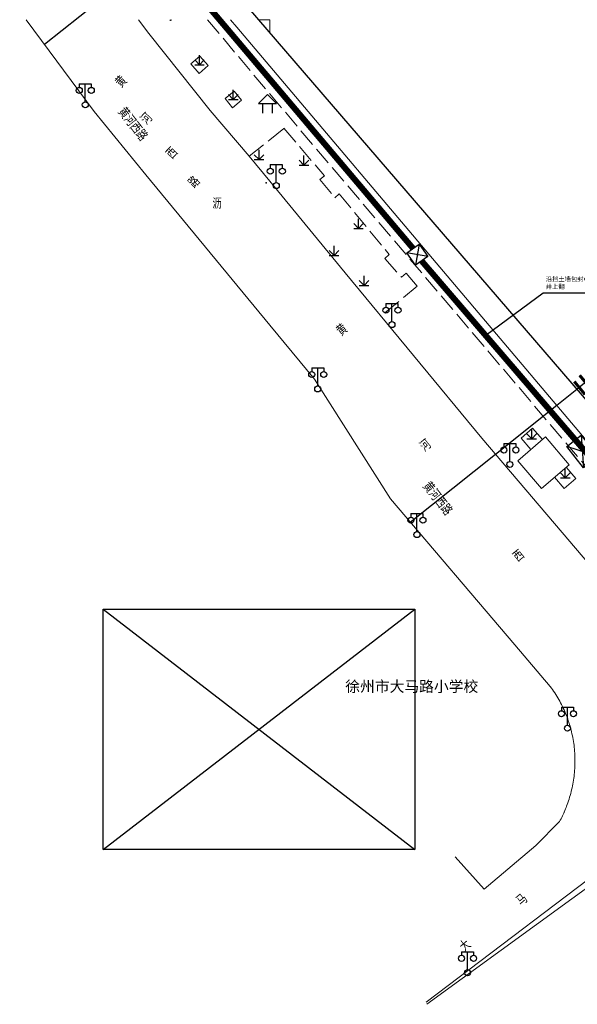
# Model space of a CAD drawing. Extents: x 39527407 to 39530665, y 3786466 to 3790957.
# Tile 47 of 113: x 39529541 to 39529634, y 3787474 to 3787637. Entities that reach past the tile are written whole.
import ezdxf
from ezdxf.enums import TextEntityAlignment as Align

# ---------------------------------------------------------------- set-up
doc = ezdxf.new("R2010")
doc.units = 0
doc.header["$PDSIZE"] = 0.2
doc.linetypes.add('X0', pattern=[4, 3, -1])
doc.layers.get('0').update_dxf_attribs({"linetype": 'CONTINUOUS'})
for name, color, linetype in [('04-安保监控', 4, 'CONTINUOUS'), ('DLSS', 4, 'CONTINUOUS'), ('JCDL_CLKZD', 142, 'CONTINUOUS'), ('JCDL_DMX_F', 30, 'CONTINUOUS'), ('JCDL_JMDD_F', 231, 'CONTINUOUS'), ('JCDL_JMDM_F', 231, 'CONTINUOUS'), ('JCDL_JT_ZJ', 100, 'CONTINUOUS'), ('SXSS', 5, 'CONTINUOUS'), ('ZBTZ', 3, 'CONTINUOUS'), ('断面线', 2, 'CONTINUOUS'), ('水面监控', 7, 'CONTINUOUS'), ('综合管网', 1, 'CONTINUOUS')]:
    doc.layers.add(name, color=color, linetype=linetype)
for name, color, linetype, lineweight in [('JCDL_JMDX', 1, 'CONTINUOUS', 0), ('JCDL_SXM', 5, 'CONTINUOUS', 0), ('JCDL_ZBX', 3, 'CONTINUOUS', 0), ('JCDL_ZBX_F', 7, 'CONTINUOUS', 0), ('TEXT1_ZJ', 7, 'CONTINUOUS', 0), ('TEXTL_ZJ', 7, 'CONTINUOUS', 0)]:
    doc.layers.add(name, color=color, linetype=linetype, lineweight=lineweight)
doc.styles.add('HT', font='simhei.ttf')
doc.styles.add('HZ', font='rs', dxfattribs={"width": 0.8, "bigfont": 'hztxt'})
doc.styles.get("Standard").update_dxf_attribs({"font": 'txt', "width": 1.1})
doc.linetypes.add('10422', pattern='A,2,[150,AAA.SHX,S=1,R=0,X=0,Y=1],2,[177,AAA.SHX,S=1,R=0,X=0,Y=0.8],1e-09', length=4)
doc.linetypes.add('X35', pattern='A,2,[150,AAA.SHX,S=1,R=0,X=0,Y=1],2,[177,AAA.SHX,S=1,R=0,X=0,Y=0.8],1e-09', length=4)
doc.linetypes.add('X49', pattern='A,0,[5,symbolt.shx,S=1,R=0,X=0,Y=0],-10', length=10)
doc.linetypes.add('X67', pattern='A,1,[150,symbolx.shx,S=1,R=0,X=0,Y=1],2,[153,symbolx.shx,S=1,R=0,X=0,Y=0.8],2,[145,symbolx.shx,S=1,R=0,X=0,Y=0],0,[150,symbolx.shx,S=1,R=0,X=0,Y=1],2,[153,symbolx.shx,S=1,R=0,X=0,Y=0.8],2,[150,symbolx.shx,S=1,R=0,X=0,Y=1],0.5,-0.5,[146,symbolx.shx,S=1,R=0,X=0,Y=0],-0.5,0.5,[153,symbolx.shx,S=1,R=0,X=0,Y=0.8],1', length=12)

# ---------------------------------------------------------------- blocks, each defined once
blk = doc.blocks.new('9530003')
at = {"color": 0}
for p, q in [((-0.8, 0), (0.8, 0)), ((0, 0), (0, 1.6))]:
    blk.add_line(p, q, dxfattribs=at)
at = {"color": 0, "linetype": 'Continuous'}
for points in [[(0, 0), (-0.8, 0.8)], [(0, 0), (0.8, 0.8)]]:
    blk.add_lwpolyline(points, dxfattribs=at)
blk = doc.blocks.new('3621000')
at = {"color": 0}
for p, q in [((0, 3.1), (-1.5, 1.6)), ((1.5, 1.6), (0, 3.1)), ((-1.5, 1.6), (1.5, 1.6)), ((-0.8, 0), (-0.8, 1.6)), ((0.8, 0), (0.8, 1.6))]:
    blk.add_line(p, q, dxfattribs=at)
blk = doc.blocks.new('3521000')
at = {"color": 0}
for p, q in [((-1, 3.5), (1, 3.5)), ((0, 0.5), (0, 3.5))]:
    blk.add_line(p, q, dxfattribs=at)
at = {"color": 0, "linetype": 'Continuous', "flags": 128}
for points in [[(-1, 3.5), (-1, 2.9)], [(1, 3.5), (1, 2.9)]]:
    blk.add_lwpolyline(points, dxfattribs=at)
at = {"color": 0}
for centre in [(-1, 2.4), (1, 2.4), (0, 0)]:
    blk.add_circle(centre, 0.5, dxfattribs=at)
blk = doc.blocks.new('弱电井')
at = {"layer": '综合管网', "linetype": 'Continuous', "lineweight": 30}
for p, q in [((39505996.61, 3778252.25), (39506001.85, 3778241.73)), ((39506004.49, 3778249.61), (39505993.97, 3778244.37))]:
    blk.add_line(p, q, dxfattribs=at)
blk.add_lwpolyline([(39505996.61, 3778252.25), (39506004.49, 3778249.61), (39506001.85, 3778241.73), (39505993.97, 3778244.37)], close=True, dxfattribs=at)
blk = doc.blocks.new('A$C30C14BCC')
at = {"layer": '04-安保监控', "color": 2}
for p, q in [((0, 600), (400, 0)), ((0, 0), (400, 600))]:
    blk.add_line(p, q, dxfattribs=at)
at = {"layer": '04-安保监控', "color": 2, "ltscale": 12}
blk.add_lwpolyline([(0, 600), (400, 600), (400, 0), (0, 0)], close=True, dxfattribs=at)

msp = doc.modelspace()

# ---------------------------------------------------------------- linework, layer by layer
at = {"layer": 'DLSS', "color": 9, "linetype": 'Continuous', "lineweight": 20, "elevation": -38.58}
for points in [[(39529542.36272, 3787637.42772), (39529553.699, 3787622.18972), (39529562.235, 3787611.62471), (39529582.843, 3787586.66565)], [(39529582.843, 3787610.59712), (39529579.446, 3787614.73172), (39529572.96548, 3787622.33549), (39529562.75057, 3787635.11298), (39529561.04483, 3787637.42772)], [(39529653.026, 3787526.83872), (39529618.09199, 3787567.90671), (39529595.35495, 3787595.36837), (39529582.843, 3787610.59712)], [(39529582.843, 3787586.66565), (39529590.25499, 3787577.68872), (39529602.899, 3787557.80171), (39529623.531, 3787533.53172), (39529629.43799, 3787526.64171), (39529629.62917, 3787526.38121), (39529629.81592, 3787526.11751), (39529629.99854, 3787525.85095), (39529630.17699, 3787525.58157), (39529630.35123, 3787525.30944), (39529630.52121, 3787525.03463), (39529630.68689, 3787524.75721), (39529630.84822, 3787524.47725), (39529631.00518, 3787524.19481), (39529631.15772, 3787523.90995), (39529631.30581, 3787523.62276), (39529631.44941, 3787523.33329), (39529631.58848, 3787523.04163), (39529631.723, 3787522.74783), (39529631.85292, 3787522.45197), (39529631.97822, 3787522.15413), (39529632.09887, 3787521.85438), (39529632.21483, 3787521.55278), (39529632.32609, 3787521.24941), (39529632.43261, 3787520.94434), (39529632.53436, 3787520.63766), (39529632.63133, 3787520.32942), (39529632.72349, 3787520.01972), (39529632.81081, 3787519.70861), (39529632.89328, 3787519.39619), (39529632.97087, 3787519.08252), (39529633.04357, 3787518.76767), (39529633.11136, 3787518.45174), (39529633.17422, 3787518.13479), (39529633.23213, 3787517.81689), (39529633.28509, 3787517.49814), (39529633.33308, 3787517.17859), (39529633.37609, 3787516.85834), (39529633.41411, 3787516.53746), (39529633.44713, 3787516.21603), (39529633.47513, 3787515.89412), (39529633.49812, 3787515.57181), (39529633.51609, 3787515.24918), (39529633.52904, 3787514.92632), (39529633.536, 3787514.63371), (39529633.53695, 3787514.60329), (39529633.53984, 3787514.28017), (39529633.53769, 3787513.95705), (39529633.53051, 3787513.63401), (39529633.5183, 3787513.31111), (39529633.50107, 3787512.98845), (39529633.47881, 3787512.66609), (39529633.45153, 3787512.34411), (39529633.41925, 3787512.02261), (39529633.38196, 3787511.70164), (39529633.33968, 3787511.38129), (39529633.29242, 3787511.06164), (39529633.24019, 3787510.74276), (39529633.18299, 3787510.42474), (39529633.12086, 3787510.10764), (39529633.05379, 3787509.79155), (39529632.98181, 3787509.47655), (39529632.90493, 3787509.1627), (39529632.82317, 3787508.85009), (39529632.73656, 3787508.53879), (39529632.64511, 3787508.22887), (39529632.54884, 3787507.92042), (39529632.44778, 3787507.6135), (39529632.34196, 3787507.30819), (39529632.231, 3787507.00472), (39529632.14844, 3787506.76259), (39529632.06137, 3787506.52204), (39529631.97016, 3787506.28302), (39529631.87486, 3787506.04562), (39529631.77548, 3787505.80988), (39529631.74949, 3787505.75098), (39529631.67205, 3787505.5759), (39529631.56461, 3787505.34373), (39529631.45318, 3787505.11345), (39529631.3378, 3787504.88512), (39529631.21851, 3787504.65881), (39529631.09533, 3787504.43459), (39529630.968, 3787504.21271)], [(39529630.968, 3787504.21271), (39529627.06, 3787500.20672), (39529618.452, 3787492.97571), (39529613.639, 3787498.32571)], [(39529642.869, 3787499.97472), (39529608.803, 3787474.17272), (39529608.803, 3787474.17272)]]:
    msp.add_lwpolyline(points, dxfattribs=at)
at = {"layer": 'JCDL_CLKZD', "color": 9}
msp.add_point((39529582.255, 3787610.32371, -38.58), dxfattribs=at)
at = {"layer": 'JCDL_DMX_F', "color": 9, "linetype": 'X35', "lineweight": 0, "elevation": -38.58}
for points in [[(39529582.843, 3787629.70445), (39529577.381, 3787636.16071), (39529576.3208, 3787637.42772)], [(39529582.843, 3787629.70445), (39529640.562, 3787561.47871), (39529640.605, 3787561.42788)]]:
    msp.add_lwpolyline(points, dxfattribs=at)
at = {"layer": 'JCDL_JMDM_F', "color": 9, "linetype": 'Continuous', "lineweight": 0, "elevation": -38.58}
msp.add_lwpolyline([(39529628.635, 3787568.11071), (39529632.58378, 3787563.47938), (39529627.99099, 3787559.52972), (39529624.045, 3787564.14771), (39529628.635, 3787568.11071)], dxfattribs=at)
at = {"layer": 'JCDL_JMDX', "color": 9, "linetype": 'X67', "lineweight": 0, "elevation": -38.58}
for points in [[(39529582.843, 3787635.2455), (39529580.96321, 3787637.42772)], [(39529672.701, 3787536.53372), (39529671.21899, 3787538.82572), (39529669.682, 3787539.13172), (39529668.05299, 3787540.07072), (39529647.79899, 3787563.85872), (39529644.29999, 3787566.16271), (39529639.23, 3787569.78671), (39529582.843, 3787635.2455)]]:
    msp.add_lwpolyline(points, dxfattribs=at)
at = {"layer": 'JCDL_SXM', "color": 9, "linetype": 'Continuous', "lineweight": 0, "elevation": -38.58}
msp.add_lwpolyline([(39529582.843, 3787637.42772), (39529582.843, 3787635.2455), (39529580.96321, 3787637.42772), (39529582.843, 3787637.42772)], dxfattribs=at)
at = {"layer": 'JCDL_ZBX', "color": 9, "linetype": 'X49', "lineweight": 0, "elevation": -38.58}
msp.add_lwpolyline([(39529608.91917, 3787473.82428), (39529645.34316, 3787500.33524)], dxfattribs=at)
at = {"layer": 'JCDL_ZBX_F', "color": 9, "linetype": 'X0', "lineweight": 0, "elevation": -38.58}
for points in [[(39529566.26745, 3787637.42771), (39529566.379, 3787637.29072), (39529566.54724, 3787637.42771)], [(39529572.5242, 3787637.42772), (39529582.843, 3787625.08511)], [(39529571.09714, 3787628.51246), (39529572.60415, 3787629.80545), (39529571.244, 3787631.39071), (39529569.73699, 3787630.09771), (39529571.09714, 3787628.51246)], [(39529575.40903, 3787624.30963), (39529576.92199, 3787625.55672), (39529578.16499, 3787624.04871), (39529576.65203, 3787622.80162), (39529575.40903, 3787624.30963)], [(39529582.843, 3787625.08511), (39529638.41689, 3787559.59181)], [(39529582.843, 3787617.47694), (39529585.2, 3787619.38171), (39529591.93899, 3787611.47772), (39529591.173, 3787610.86571), (39529593.675, 3787607.85471), (39529594.392, 3787608.47972), (39529602.70214, 3787598.38562), (39529601.97487, 3787597.7439), (39529604.72143, 3787594.658), (39529605.49901, 3787595.31512), (39529607.35368, 3787593.17463), (39529601.31254, 3787588.17284)], [(39529579.446, 3787614.73172), (39529582.843, 3787617.47694)], [(39529628.12775, 3787567.67276), (39529626.49549, 3787569.5708), (39529624.58492, 3787567.8808), (39529626.19724, 3787566.00595)], [(39529632.09524, 3787563.05926), (39529633.703, 3787561.18972), (39529631.74599, 3787559.55371), (39529630.16145, 3787561.39625)]]:
    msp.add_lwpolyline(points, dxfattribs=at)
at = {"layer": 'SXSS', "color": 9, "linetype": '10422', "flags": 128}
msp.add_lwpolyline([(39529173.62367, 3788075.50303), (39529203.01161, 3788055.2126), (39529211.551, 3788049.31672), (39529219.59899, 3788042.81772), (39529222.57291, 3788040.86944), (39529223.374, 3788040.48672), (39529223.9682, 3788040.2342), (39529224.5414, 3788040.01573), (39529227.28099, 3788038.09371), (39529242.643, 3788023.92972), (39529243.646, 3788022.67172), (39529244.68173, 3788021.05047), (39529246.08, 3788018.86171), (39529247.81199, 3788016.45672), (39529248.77, 3788015.35171), (39529299.915, 3787965.16872), (39529301.902, 3787967.41671), (39529317.058, 3787953.58371), (39529314.61079, 3787950.90246), (39529315.28423, 3787950.23193), (39529317.14, 3787948.38418), (39529332.843, 3787933.04524), (39529379.54322, 3787887.42772), (39529386.80516, 3787880.33414), (39529392.43, 3787874.83971), (39529403.3176, 3787863.46292), (39529419.761, 3787846.28071), (39529444.323, 3787816.41072), (39529450.59899, 3787810.12571), (39529451.77073, 3787809.58358), (39529452.77687, 3787809.00194), (39529453.92938, 3787808.1721), (39529455.17092, 3787807.04313), (39529455.60711, 3787806.56692), (39529456.25784, 3787805.76461), (39529456.63377, 3787805.23953), (39529456.84444, 3787804.9143), (39529457.59651, 3787803.56007), (39529458.05629, 3787802.49273), (39529458.34538, 3787801.63618), (39529458.65875, 3787800.38369), (39529458.84899, 3787799.10671), (39529461.11099, 3787795.01471), (39529508.35041, 3787731.7076), (39529517.424, 3787719.14071), (39529520.174, 3787721.03171), (39529532.226, 3787704.43171), (39529529.77252, 3787702.54496), (39529532.28194, 3787698.94588), (39529541.916, 3787685.92871), (39529579.24899, 3787639.41772), (39529639.23, 3787569.78671), (39529647.79899, 3787563.85872), (39529668.05299, 3787540.07072), (39529669.682, 3787539.13172), (39529671.21899, 3787538.82572), (39529672.701, 3787536.53372)], dxfattribs=at)
at = {"layer": '断面线', "color": 9, "elevation": -38.58, "flags": 128}
for points in [[(39529545.40481, 3787633.3386), (39529557.14479, 3787642.71123), (39529565.99039, 3787649.77312), (39529569.00513, 3787652.17995), (39529569.62788, 3787652.67712), (39529578.25165, 3787659.56192), (39529585.55309, 3787665.39103), (39529594.43108, 3787672.47878), (39529601.96635, 3787678.49457), (39529609.62524, 3787684.60906), (39529618.21259, 3787691.46478), (39529618.51462, 3787691.7059), (39529621.36432, 3787693.98096), (39529623.72756, 3787695.86766), (39529625.39046, 3787697.19524), (39529632.57373, 3787702.93001)], [(39529606.18029, 3787553.94184), (39529620.34898, 3787565.25343), (39529630.50748, 3787573.36348), (39529633.85015, 3787576.0321), (39529634.59078, 3787576.62339), (39529642.98271, 3787583.32309), (39529650.31742, 3787589.17877), (39529657.53228, 3787594.93875), (39529665.99192, 3787601.69252), (39529674.83955, 3787608.75603), (39529682.25083, 3787614.67284), (39529682.69032, 3787615.02371), (39529685.72763, 3787617.44855), (39529688.11423, 3787619.35389), (39529689.5954, 3787620.53638), (39529699.43772, 3787628.39401)]]:
    msp.add_lwpolyline(points, dxfattribs=at)
at = {"layer": '水面监控', "color": 9, "linetype": 'Continuous', "lineweight": 30}
for p, q in [((39529555.17556, 3787539.4757), (39529606.95927, 3787499.57241)), ((39529555.17556, 3787499.57241), (39529606.95927, 3787539.4757))]:
    msp.add_line(p, q, dxfattribs=at)
msp.add_lwpolyline([(39529555.17556, 3787539.4757), (39529606.95927, 3787539.4757), (39529606.95927, 3787499.57241), (39529555.17556, 3787499.57241)], close=True, dxfattribs=at)
at = {"layer": '综合管网', "color": 1, "linetype": 'Continuous', "lineweight": 30}
for p, q in [((39529618.73138, 3787585.03498), (39529628.2772, 3787592.01681)), ((39529628.2772, 3787592.01681), (39529641.58598, 3787592.01681))]:
    msp.add_line(p, q, dxfattribs=at)
at = {"layer": '综合管网', "color": 6, "linetype": 'Continuous', "lineweight": 30, "const_width": 1, "flags": 128}
for points in [[(39529606.65624, 3787599.40518), (39529568.57159, 3787644.41908)], [(39529637.59407, 3787562.94728), (39529608.06725, 3787597.34897)]]:
    msp.add_lwpolyline(points, dxfattribs=at)

# ---------------------------------------------------------------- block references
at = {"layer": 'JCDL_JMDD_F', "color": 9}
for name, p in [('3521000', (39529552.203, 3787623.28471, -38.58)), ('3621000', (39529582.48499, 3787621.90271, -38.58)), ('3521000', (39529583.93, 3787609.85471, -38.58)), ('3521000', (39529603.142, 3787586.75871, -38.58)), ('3521000', (39529590.80717, 3787576.07471, -38.58)), ('3521000', (39529622.723, 3787563.52672, -38.58)), ('3521000', (39529607.284, 3787551.86472, -38.58)), ('3521000', (39529632.291, 3787519.70271, -38.58)), ('3521000', (39529615.69024, 3787479.06475, -38.58))]:
    msp.add_blockref(name, p, dxfattribs=at)
at = {"layer": 'ZBTZ', "color": 9}
for p in [(39529571.17054, 3787629.95162, -38.58), (39529576.78697, 3787624.17922, -38.58), (39529581.07951, 3787614.19393, -38.58), (39529588.51555, 3787613.27016, -38.58), (39529597.58071, 3787602.73833, -38.58), (39529593.5148, 3787598.27241, -38.58), (39529598.51405, 3787593.27316, -38.58), (39529626.34633, 3787567.78842, -38.58), (39529631.92059, 3787561.30652, -38.58)]:
    msp.add_blockref('9530003', p, dxfattribs=at)
at = {"layer": '水面监控', "color": 6, "xscale": 0.007499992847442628, "yscale": 0.007499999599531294, "zscale": 0.0075, "rotation": 218.0487915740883}
msp.add_blockref('A$C30C14BCC', (39529634.56807, 3787568.37319), dxfattribs=at)
at = {"layer": '综合管网', "color": 9, "linetype": 'Continuous', "lineweight": 30, "xscale": 0.3000000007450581, "yscale": 0.3000000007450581, "zscale": 0.3000000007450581, "rotation": 322.9863596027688}
msp.add_blockref('弱电井', (29383680.27601, 10017372.49779, -38.58), dxfattribs=at)

# ---------------------------------------------------------------- texts
at = {"layer": 'JCDL_JT_ZJ', "color": 9, "lineweight": 0, "style": 'HZ', "width": 0.8}
for s, rotation, p in [('黄', 46.6233499, (39529558.6477, 3787625.58923, -38.58)), ('河', 46.6233499, (39529562.86784, 3787619.4285, -38.58)), ('西', 46.6233499, (39529567.06391, 3787613.72952, -38.58)), ('路', 46.6233499, (39529570.77361, 3787608.89732, -38.58)), ('黄', 38.8499609, (39529595.10519, 3787584.29864, -38.58)), ('河', 38.8499609, (39529608.97337, 3787565.09355, -38.58)), ('西', 38.8499609, (39529624.45668, 3787546.75361, -38.58)), ('马', 40.1972598, (39529625.02204, 3787489.60957, -38.58)), ('大', 40.1972598, (39529615.59873, 3787481.98442, -38.58))]:
    msp.add_text(s, height=1.8, rotation=rotation, dxfattribs=at).set_placement(p, align=Align.BOTTOM_LEFT)
msp.add_text('沥', height=1.8, dxfattribs=at).set_placement((39529573.32002, 3787605.45874, -38.58), align=Align.BOTTOM_LEFT)
at = {"layer": 'TEXT1_ZJ', "color": 9, "style": 'HT'}
msp.add_text('徐州市大马路小学校', height=1.8, dxfattribs=at).set_placement((39529595.38313, 3787525.202, -38.58), align=Align.BOTTOM_LEFT)
at = {"layer": 'TEXTL_ZJ', "color": 9, "style": 'HZ', "width": 0.8}
for rotation, p in [(-51.9572012, (39529557.02914, 3787621.7073, -38.58)), (-51.7033168, (39529607.64462, 3787559.48032, -38.58))]:
    msp.add_text('黄河西路', height=1.8, rotation=rotation, dxfattribs=at).set_placement(p, align=Align.BOTTOM_LEFT)
at = {"layer": '水面监控', "color": 9, "linetype": 'ByBlock', "lineweight": 30, "insert": (39529632.89704, 3787576.26038), "char_height": 5, "width": 39.99046, "attachment_point": 1, "rotation": 39.4602979}
msp.add_mtext('{\\fSimSun|b0|i0|c134|p54;\\C256;监控点4}', dxfattribs=at)
at = {"layer": '综合管网', "color": 1, "linetype": 'Continuous', "lineweight": 30, "insert": (39529628.67532, 3787594.70466), "char_height": 0.75, "width": 12.7553929, "attachment_point": 1, "style": 'HT'}
msp.add_mtext('沿挡土墙包封Φ50，遇弱电井上翻', dxfattribs=at)

doc.saveas('drawing.dxf')
